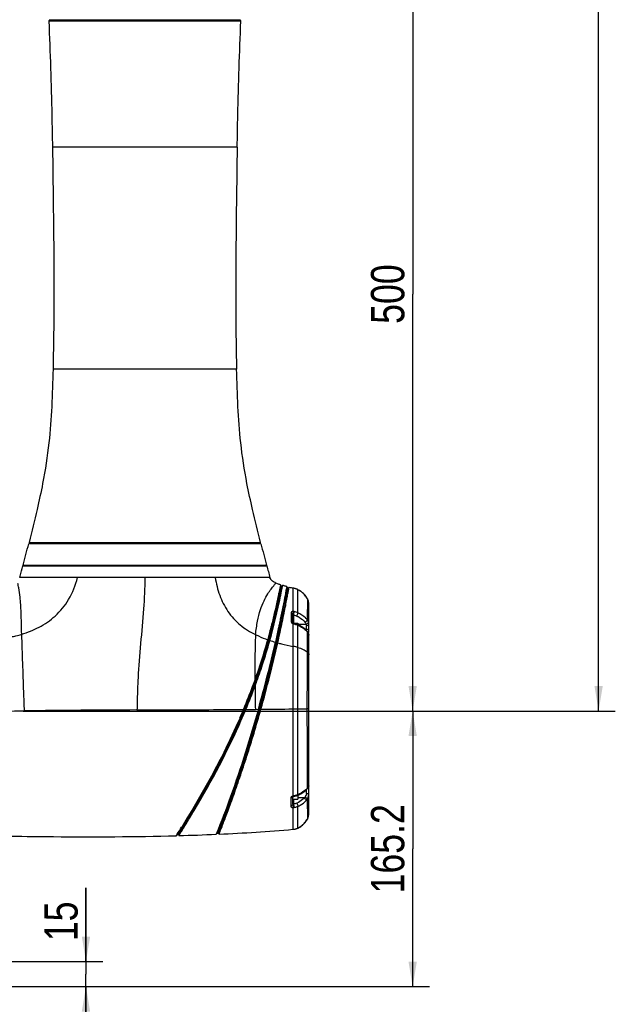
# Model space of a CAD drawing. Header units: millimetres. Extents: x 10 to 584, y 4 to 410.
# Tile 14 of 50: x 237 to 308, y 136 to 254. Entities that reach past the tile are written whole.
import ezdxf

# ---------------------------------------------------------------- set-up
doc = ezdxf.new("R2010")
doc.units = ezdxf.units.MM
doc.header["$LTSCALE"] = 32.67
doc.layers.get('0').update_dxf_attribs({"linetype": 'CONTINUOUS'})
doc.styles.get("Standard").update_dxf_attribs({"font": 'txt', "width": 0.8})
doc.dimstyles.new('DIMSTYLE_1', dxfattribs={"dimtxt": 4, "dimasz": 3, "dimexe": 2, "dimexo": 1.5, "dimgap": 1, "dimtad": 1, "dimdec": 0, "dimlfac": 5, "dimzin": 0, "dimdsep": 46, "dimtxsty": 'Standard', "dimblk": '_FILLED', "dimblk1": '_FILLED', "dimblk2": '_FILLED', "dimcen": 0.09, "dimadec": 0, "dimazin": 0, "dimtp": 0.01, "dimtm": 0.01, "dimtfac": 1, "dimtdec": 0, "dimtofl": 0, "dimtmove": 0, "dimatfit": 3, "dimldrblk": '_FILLED', "dimfxl": 1, "dimtolj": 1, "dimtzin": 0, "dimarcsym": 0})
doc.dimstyles.new('DIMSTYLE_2', dxfattribs={"dimtxt": 4, "dimasz": 3, "dimexe": 2, "dimexo": 1.5, "dimgap": 1, "dimtad": 1, "dimdec": 1, "dimlfac": 5, "dimzin": 0, "dimdsep": 46, "dimtxsty": 'Standard', "dimblk": '_FILLED', "dimblk1": '_FILLED', "dimblk2": '_FILLED', "dimcen": 0.09, "dimadec": 0, "dimazin": 0, "dimtp": 0.01, "dimtm": 0.01, "dimtfac": 1, "dimtdec": 1, "dimtofl": 0, "dimtmove": 0, "dimatfit": 3, "dimldrblk": '_FILLED', "dimfxl": 1, "dimtolj": 1, "dimtzin": 0, "dimarcsym": 0})

# ---------------------------------------------------------------- blocks, each defined once
blk = doc.blocks.new('_FILLED')
at = {"color": 0, "linetype": 'ByBlock'}
blk.add_solid([(0, 0), (-1, 0.167), (-1, -0.167)], dxfattribs=at)
blk = doc.blocks.new('*D2')
at = {"color": 2, "linetype": 'Continuous', "transparency": 16777216}
for p, q in [((272.21, 171.09), (285.91, 171.09)), ((283.91, 171.09), (283.91, 154.57)), ((283.91, 138.05), (283.91, 154.57)), ((231.52, 138.05), (285.91, 138.05))]:
    blk.add_line(p, q, dxfattribs=at)
at = {"color": 2, "linetype": 'Continuous', "transparency": 16777216, "xscale": 3, "yscale": 3, "zscale": 3}
for p, rotation in [((283.91, 171.09), 90), ((283.91, 138.05), 270)]:
    blk.add_blockref('_FILLED', p, dxfattribs=dict(at, rotation=rotation))
at = {"color": 2, "linetype": 'Continuous', "transparency": 16777216, "insert": (278.91, 154.57), "char_height": 4, "width": 16, "attachment_point": 2, "rotation": 90, "line_spacing_factor": 0.9}
blk.add_mtext('165.2', dxfattribs=at)
blk = doc.blocks.new('*D3')
at = {"color": 2, "linetype": 'Continuous', "transparency": 16777216}
for p, q in [((268.38, 271.09), (285.91, 271.09)), ((283.91, 271.09), (283.91, 221.09)), ((283.91, 171.09), (283.91, 221.09)), ((271.98, 171.09), (285.91, 171.09))]:
    blk.add_line(p, q, dxfattribs=at)
at = {"color": 2, "linetype": 'Continuous', "transparency": 16777216, "xscale": 3, "yscale": 3, "zscale": 3}
for p, rotation in [((283.91, 271.09), 90), ((283.91, 171.09), 270)]:
    blk.add_blockref('_FILLED', p, dxfattribs=dict(at, rotation=rotation))
at = {"color": 2, "linetype": 'Continuous', "transparency": 16777216, "insert": (278.91, 221.09), "char_height": 4, "width": 9.6, "attachment_point": 2, "rotation": 90, "line_spacing_factor": 0.9}
blk.add_mtext('500', dxfattribs=at)
blk = doc.blocks.new('*D8')
at = {"color": 2, "linetype": 'Continuous', "transparency": 16777216}
for p, q in [((271.19, 354.59), (308.2, 354.59)), ((306.2, 354.59), (306.2, 262.84)), ((306.2, 171.09), (306.2, 262.84)), ((237.22, 171.09), (308.2, 171.09))]:
    blk.add_line(p, q, dxfattribs=at)
at = {"color": 2, "linetype": 'Continuous', "transparency": 16777216, "xscale": 3, "yscale": 3, "zscale": 3}
for p, rotation in [((306.2, 354.59), 90), ((306.2, 171.09), 270)]:
    blk.add_blockref('_FILLED', p, dxfattribs=dict(at, rotation=rotation))
at = {"color": 2, "linetype": 'Continuous', "transparency": 16777216, "insert": (301.2, 262.84), "char_height": 4, "width": 16, "attachment_point": 2, "rotation": 90, "line_spacing_factor": 0.9}
blk.add_mtext('917.5', dxfattribs=at)
blk = doc.blocks.new('*D13')
at = {"color": 2, "linetype": 'Continuous', "transparency": 16777216}
for p, q in [((244.75, 141.05), (244.75, 149.89)), ((244.75, 149.89), (244.75, 139.55)), ((233.74, 141.05), (246.75, 141.05)), ((244.75, 132.05), (244.75, 139.55)), ((237.4, 138.05), (246.75, 138.05)), ((244.75, 138.05), (244.75, 132.05))]:
    blk.add_line(p, q, dxfattribs=at)
at = {"color": 2, "linetype": 'Continuous', "transparency": 16777216, "xscale": 3, "yscale": 3, "zscale": 3}
for p, rotation in [((244.75, 141.05), 270), ((244.75, 138.05), 90)]:
    blk.add_blockref('_FILLED', p, dxfattribs=dict(at, rotation=rotation))
at = {"color": 2, "linetype": 'Continuous', "transparency": 16777216, "insert": (239.75, 143.49), "char_height": 4, "width": 6.4, "attachment_point": 1, "rotation": 90, "line_spacing_factor": 0.9}
blk.add_mtext('15', dxfattribs=at)

msp = doc.modelspace()

# ---------------------------------------------------------------- linework, layer by layer
at = {"color": 7, "linetype": 'Continuous'}
for p, q in [((263.217, 253.9322), (240.3898, 253.9322)), ((263.3169, 253.8279), (240.2899, 253.8279)), ((262.8762, 238.6922), (240.7306, 238.6922)), ((262.8078, 212.0922), (240.799, 212.0922)), ((237.9231, 191.3171), (265.6837, 191.3171)), ((265.7235, 191.1322), (237.8833, 191.1322)), ((238.0199, 191.1922), (265.5869, 191.1922)), ((237.1883, 188.5181), (266.4185, 188.5181)), ((237.2163, 188.5922), (266.3905, 188.5922)), ((266.802, 187.0922), (236.8056, 187.0922)), ((268.0751, 186.2187), (267.8862, 185.2402)), ((268.0692, 185.6522), (268.0909, 185.765)), ((268.1291, 185.6522), (268.0692, 185.6522)), ((268.1486, 186.068), (268.0751, 186.2187)), ((268.0909, 185.765), (268.1001, 185.8125)), ((268.127, 185.641), (268.1135, 185.5714)), ((268.1542, 185.782), (268.127, 185.641)), ((268.1839, 185.9373), (268.1542, 185.782)), ((268.2023, 186.0346), (268.1839, 185.9373)), ((268.2086, 186.068), (268.2023, 186.0346)), ((268.3269, 186.1562), (268.2086, 186.068)), ((268.2261, 185.6268), (268.2313, 185.654)), ((268.2313, 185.654), (268.2347, 185.6715)), ((268.2347, 185.6715), (268.239, 185.6934)), ((268.239, 185.6934), (268.2609, 185.8077)), ((268.2609, 185.8077), (268.3018, 186.0228)), ((268.3018, 186.0228), (268.3269, 186.1562)), ((268.6971, 185.3969), (268.6803, 185.3073)), ((268.7235, 185.5391), (268.6971, 185.3969)), ((268.7459, 185.66), (268.7235, 185.5391)), ((268.8113, 186.0163), (268.7459, 185.66)), ((268.785, 185.3237), (268.8276, 185.5517)), ((268.8113, 186.0163), (268.8866, 185.8724)), ((268.8276, 185.5517), (268.8866, 185.8724)), ((268.9837, 185.8476), (269.1026, 185.9415)), ((269.5634, 185.8338), (269.5634, 183.0307)), ((270.0097, 185.7089), (269.8592, 185.7587)), ((270.0504, 185.6932), (270.0097, 185.7089)), ((270.0543, 185.6916), (270.0504, 185.6932)), ((270.1497, 185.6499), (270.1483, 185.6506)), ((270.1634, 185.6432), (270.1497, 185.6499)), ((270.5896, 185.3776), (270.1634, 185.6432)), ((270.1634, 182.8615), (270.1634, 185.6432)), ((270.5987, 185.3688), (270.5896, 185.3776)), ((271.0135, 184.9687), (270.5896, 185.3776)), ((267.9781, 185.1893), (267.9927, 185.2628)), ((267.9927, 185.2628), (267.9968, 185.2835)), ((268.0546, 185.2723), (268.0358, 185.1777)), ((268.0624, 185.3115), (268.0546, 185.2723)), ((268.1221, 185.1005), (268.1355, 185.167)), ((268.1355, 185.167), (268.1563, 185.2714)), ((271.2903, 184.5597), (271.0135, 184.9687)), ((271.2903, 184.5596), (271.2741, 182.0134)), ((271.3478, 184.4415), (271.2903, 184.5597)), ((271.4342, 184.1673), (271.3478, 184.4415)), ((271.4365, 184.1443), (271.4342, 184.1673)), ((271.4634, 183.8813), (271.4342, 184.1673)), ((271.4634, 180.817), (271.4634, 183.8813)), ((269.3326, 182.8686), (269.3291, 181.8465)), ((269.5634, 181.6699), (269.5634, 182.6377)), ((269.6218, 182.6116), (269.6218, 181.6422)), ((267.8883, 180.8706), (267.9419, 181.1195)), ((267.9598, 181.6832), (267.9083, 181.4372)), ((267.9419, 181.1195), (267.9939, 181.3624)), ((267.9673, 181.7191), (267.9598, 181.6832)), ((268.0402, 181.0995), (267.9866, 180.85)), ((267.9939, 181.3624), (268.005, 181.4146)), ((268.005, 181.4146), (268.0563, 181.6564)), ((268.0921, 181.3432), (268.0402, 181.0995)), ((268.0563, 181.6564), (268.0638, 181.6917)), ((268.1032, 181.3955), (268.0921, 181.3432)), ((269.5634, 181.5671), (269.5634, 178.8346)), ((269.6144, 181.6388), (269.5838, 181.6543)), ((269.6144, 181.6422), (270.1634, 181.6422)), ((269.8057, 181.5872), (269.679, 181.6185)), ((270.5641, 181.2398), (270.1297, 181.4693)), ((270.1634, 181.6422), (270.1634, 181.4515)), ((270.1634, 181.5031), (271.1328, 181.5176)), ((270.1634, 178.7193), (270.1634, 181.3746)), ((271.1712, 180.8962), (271.1712, 181.3429)), ((271.2379, 180.7036), (271.238, 180.7035)), ((266.6269, 179.5377), (266.548, 179.6265)), ((266.6269, 179.5377), (266.6313, 179.5531)), ((266.6313, 179.5531), (266.6449, 179.6015)), ((266.6869, 179.5377), (266.6824, 179.5217)), ((266.7005, 179.5862), (266.6869, 179.5377)), ((266.7969, 179.5595), (266.6869, 179.5377)), ((266.7788, 179.4949), (266.7832, 179.5107)), ((266.7832, 179.5107), (266.7969, 179.5596)), ((271.3843, 180.4848), (271.3844, 180.4847)), ((271.4106, 180.4246), (271.3844, 180.4848)), ((271.3844, 180.4847), (271.3976, 180.4232)), ((271.4504, 180.2941), (271.4106, 180.4246)), ((271.4211, 180.3903), (271.4327, 180.4801)), ((271.4634, 180.1729), (271.4499, 180.2954)), ((271.4634, 158.8212), (271.4634, 180.1728)), ((267.5333, 179.2647), (267.45, 179.3497)), ((267.6295, 179.2368), (267.7388, 179.2666)), ((269.5634, 178.8346), (269.5634, 171.3485)), ((270.1634, 178.7096), (270.1634, 178.7193)), ((270.1635, 171.3508), (270.1635, 178.7096)), ((264.7791, 174.1861), (264.7696, 174.1604)), ((264.8657, 174.1319), (264.7696, 174.1604)), ((264.8045, 174.2548), (264.7791, 174.1861)), ((264.8631, 174.125), (264.8657, 174.1319)), ((264.8657, 174.1319), (264.8729, 174.1514)), ((264.8729, 174.1514), (264.9003, 174.2256)), ((264.8823, 174.4665), (264.8743, 174.4444)), ((264.9692, 174.4128), (264.8743, 174.4444)), ((264.9087, 174.5386), (264.8823, 174.4665)), ((264.9003, 174.2256), (264.9348, 174.3192)), ((264.9183, 174.1121), (264.9158, 174.1052)), ((264.9257, 174.1319), (264.9183, 174.1121)), ((264.9257, 174.1319), (264.9425, 174.1773)), ((265.0362, 174.1425), (264.9257, 174.1319)), ((264.9348, 174.3192), (264.9692, 174.4128)), ((264.9425, 174.1773), (264.9603, 174.2256)), ((264.9603, 174.2256), (264.9948, 174.3192)), ((264.9692, 174.4128), (264.9763, 174.4322)), ((264.9763, 174.4322), (265.0031, 174.5057)), ((265.0705, 174.6913), (264.9769, 174.7264)), ((264.9948, 174.3192), (265.0221, 174.3934)), ((265.0031, 174.5057), (265.0369, 174.5985)), ((265.012, 174.077), (265.0193, 174.0968)), ((265.0193, 174.0968), (265.0362, 174.1425)), ((265.0221, 174.3934), (265.0292, 174.4128)), ((265.0455, 174.4575), (265.0292, 174.4128)), ((265.1395, 174.4235), (265.0292, 174.4128)), ((265.0369, 174.5985), (265.0705, 174.6913)), ((265.1051, 174.3295), (265.1231, 174.3785)), ((265.1231, 174.3785), (265.1395, 174.4234)), ((263.65, 171.3207), (263.6335, 171.2814)), ((263.7424, 171.2827), (263.6337, 171.2817)), ((263.6587, 171.3417), (263.65, 171.3207)), ((263.7253, 171.2417), (263.7424, 171.2827)), ((263.7424, 171.2827), (263.7512, 171.3037)), ((263.7512, 171.3037), (263.7674, 171.3425)), ((263.7935, 171.2612), (263.7768, 171.2213)), ((263.8024, 171.2827), (263.7935, 171.2612)), ((263.8186, 171.3215), (263.8024, 171.2827)), ((263.9112, 171.2836), (263.8024, 171.2827)), ((263.885, 171.221), (263.8942, 171.243)), ((263.8942, 171.243), (263.9111, 171.2835)), ((265.0526, 171.2938), (265.4105, 171.2972)), ((265.5146, 171.2982), (265.4105, 171.2972)), ((265.6188, 171.2993), (265.5147, 171.2982)), ((265.6188, 171.2994), (265.7229, 171.3003)), ((269.5641, 171.3471), (269.5631, 160.9081)), ((270.1635, 161.0642), (270.1635, 171.3508)), ((271.4634, 171.3509), (271.2426, 171.3507)), ((263.1946, 170.2527), (263.178, 170.2147)), ((263.2011, 170.2676), (263.1946, 170.2527)), ((263.2704, 170.1763), (263.2869, 170.2142)), ((263.2869, 170.2142), (263.2934, 170.2291)), ((263.3374, 170.1923), (263.3209, 170.1544)), ((263.3412, 170.2011), (263.3374, 170.1923)), ((263.5, 170.5684), (263.3439, 170.2072)), ((263.4117, 170.113), (263.4283, 170.151)), ((263.4283, 170.151), (263.4348, 170.1659)), ((271.243, 161.7348), (271.3124, 161.8099)), ((269.2879, 160.6484), (269.2879, 159.7133)), ((269.5634, 159.9538), (269.5634, 160.8169)), ((269.5922, 160.8285), (269.6048, 160.8318)), ((269.6048, 160.8315), (269.6534, 160.8403)), ((269.6534, 160.8403), (269.7891, 160.8632)), ((270.1296, 160.9743), (270.1296, 160.9743)), ((270.1634, 160.9914), (270.1634, 160.5422)), ((270.908, 160.6702), (270.1634, 160.6814)), ((271.1099, 161.6073), (271.2221, 161.7147)), ((271.1712, 161.1826), (271.1712, 161.6659)), ((271.2224, 161.7146), (271.243, 161.7348)), ((269.5634, 160.5422), (270.1634, 160.5422)), ((269.5638, 159.5235), (269.5638, 157.4826)), ((269.6218, 160.5422), (269.6218, 159.9419)), ((270.1634, 157.0593), (270.1634, 159.6626)), ((271.2747, 160.5223), (271.2898, 158.1425)), ((271.2901, 158.1425), (271.349, 158.2638)), ((271.349, 158.2638), (271.4345, 158.5367)), ((271.4345, 158.5367), (271.4634, 158.8212)), ((256.222, 157.185), (256.203, 157.1544)), ((256.3327, 157.0772), (256.2861, 157.0022)), ((256.2894, 157.1041), (256.3111, 157.1391)), ((256.3544, 157.1121), (256.3327, 157.0772)), ((256.4061, 157.0054), (256.4301, 157.0441)), ((269.5638, 157.4826), (269.5638, 157.0153)), ((270.1634, 157.0593), (270.5886, 157.3242)), ((255.6729, 156.3065), (255.5714, 156.1454)), ((255.7688, 156.2709), (255.5714, 156.1454)), ((255.6872, 156.3291), (255.6729, 156.3065)), ((255.7688, 156.2709), (255.7858, 156.2979)), ((255.7858, 156.2979), (255.8374, 156.38)), ((255.9354, 156.4405), (255.8288, 156.2709)), ((255.8721, 156.1521), (255.8288, 156.2709)), ((255.8374, 156.38), (255.8923, 156.4675)), ((255.8721, 156.1521), (255.9433, 156.2652)), ((255.8923, 156.4675), (255.9329, 156.5322)), ((255.9329, 156.5322), (255.9352, 156.5359)), ((255.9927, 156.5322), (255.9329, 156.5322)), ((255.976, 156.5052), (255.9354, 156.4405)), ((255.9433, 156.2652), (256.0043, 156.3623)), ((255.9783, 156.5089), (255.976, 156.5052)), ((256.0043, 156.3623), (256.044, 156.4255)), ((256.044, 156.4255), (256.0464, 156.4293)), ((256.2861, 157.0022), (256.2692, 156.975)), ((256.3386, 156.8968), (256.3561, 156.925)), ((256.3561, 156.925), (256.4061, 157.0054)), ((260.5289, 156.4419), (260.371, 156.3147)), ((260.5289, 156.4419), (260.6384, 156.4468)), ((260.6384, 156.4468), (260.6996, 156.3295)), ((269.5634, 156.9073), (269.5761, 156.9084)), ((269.5638, 157.0153), (269.5638, 156.9073))]:
    msp.add_line(p, q, dxfattribs=at)
for points in [[(269.8592, 185.7587), (269.6657, 185.8101), (269.5634, 185.8338)], [(270.1497, 185.6499), (270.0691, 185.6856), (270.0525, 185.6924)], [(269.5838, 181.6543), (269.5607, 181.672), (269.5551, 181.6781)], [(269.679, 181.6185), (269.6343, 181.6312), (269.6144, 181.6388)], [(270.1297, 181.4693), (270.1236, 181.4721), (270.0727, 181.4948), (270.0093, 181.5206), (269.9259, 181.5508), (269.8057, 181.5872)], [(271.238, 180.7035), (270.9794, 180.9501), (270.5641, 181.2398)], [(271.422, 180.3991), (271.4484, 180.5973), (271.4598, 180.7147)], [(271.447, 180.5854), (271.4589, 180.702), (271.4634, 180.8167)], [(271.3124, 161.8099), (271.3656, 161.8778), (271.4047, 161.9379)], [(271.4047, 161.9379), (271.4328, 161.9929), (271.4535, 162.053), (271.4634, 162.1307)], [(269.5447, 160.8056), (269.5447, 160.8056), (269.5593, 160.8153), (269.5922, 160.8285)], [(269.7891, 160.8632), (270.0005, 160.9217), (270.1296, 160.9743)], [(270.1297, 160.9741), (270.4968, 161.1624), (270.8705, 161.4058), (271.1099, 161.6073)], [(269.6092, 159.9356), (269.6134, 159.9371), (269.6176, 159.9393), (269.6218, 159.9419)], [(269.9354, 156.9722), (269.9993, 156.992), (270.021, 156.9995), (270.0266, 157.0015), (270.0706, 157.0182), (270.164, 157.0596)], [(270.5886, 157.3242), (271.0127, 157.733), (271.2898, 158.1425)], [(269.5696, 156.9078), (269.6698, 156.919), (269.765, 156.9338)], [(269.765, 156.9338), (269.8539, 156.9516), (269.9354, 156.9722)]]:
    msp.add_lwpolyline(points, dxfattribs=at)
for centre, radius, start, end in [((240.3898, 253.8322), 0.1, 90, 182.499637), ((242.2234, 254.8322), 0.9, 270, 291.03947), ((261.3834, 254.8322), 0.9, 248.96053, 270), ((263.217, 253.8322), 0.1, 357.500363, 90), ((238.0199, 191.2922), 0.1, 165.593813, 270), ((265.5869, 191.2922), 0.1, 270, 14.406187), ((-49.5371, 265.2555), 296.8244, 345.03208, 345.539001), ((240.0034, 190.2922), 0.9, 68.96053, 90), ((263.6034, 190.2922), 0.9, 90, 111.03947), ((553.1439, 265.2555), 296.8244, 194.460999, 194.96792), ((-165.0837, 296.0707), 416.4017, 344.850974, 345.031343), ((237.2849, 188.4922), 0.1, 90, 165.031343), ((266.3219, 188.4922), 0.1, 14.968657, 90), ((668.6905, 296.0707), 416.4017, 194.968657, 195.171835), ((221.5795, 191.1811), 15.7656, 344.968245, 345.569488), ((267.2642, 187.1663), 0.4714, 204.689165, 210.164715), ((267.3066, 187.1905), 0.5202, 210.099902, 212.596605), ((267.3489, 187.2175), 0.5703, 212.596945, 213.612451), ((187.6391, 201.2348), 81.9256, 348.772539, 349.035342), ((187.7541, 201.2239), 81.8696, 348.792532, 348.977885), ((186.6443, 201.4268), 82.9388, 349.148588, 349.328249), ((188.1263, 201.173), 81.5945, 348.761964, 349.016275), ((272.9146, 201.3996), 16.0412, 255.45706, 255.815103), ((273.9648, 205.6938), 20.3419, 256.170989, 257.503978), ((268.4271, 180.689), 5.2688, 75.722599, 77.545104), ((268.7266, 181.8752), 4.0454, 74.41839, 75.690242), ((269.2559, 183.6671), 2.1766, 70.509969, 71.624404), ((269.3017, 183.7973), 2.0386, 70.147778, 70.501388), ((269.363, 183.9649), 1.8602, 68.241314, 70.170605), ((269.4828, 184.2615), 1.5403, 64.401482, 68.28964), ((269.0051, 183.31), 2.6049, 52.259256, 63.59733), ((269.0036, 183.3093), 2.6063, 39.896936, 52.243613), ((194.0484, 199.872), 75.3734, 344.399155, 348.52821), ((194.1337, 199.8659), 75.3473, 344.386249, 348.519704), ((195.0877, 199.6346), 74.4663, 344.360371, 348.562905), ((191.5021, 200.4371), 77.8811, 346.179825, 348.49482), ((186.7566, 201.4169), 82.7267, 348.485422, 348.723528), ((188.5357, 201.0564), 81.0115, 348.482722, 348.70489), ((188.6198, 201.0515), 80.9869, 348.474142, 348.696563), ((108.3578, 215.295), 163.2028, 348.117869, 349.417875), ((183.0889, 202.1608), 86.7278, 348.499029, 348.655342), ((269.0009, 183.3086), 2.6089, 28.656609, 39.871193), ((270.0458, 183.8804), 1.4178, 21.573684, 28.626333), ((270.0483, 183.8814), 1.4151, 10.722756, 21.570714), ((270.0444, 183.881), 1.4189, 0.012969, 10.710974), ((196.6315, 199.2105), 72.6072, 345.79897, 346.152849), ((268.6909, 182.9396), 0.987, 340.587304, 340.992307), ((195.4451, 199.514), 73.8318, 344.373633, 345.796446), ((103.3603, 216.4007), 168.3207, 347.254138, 347.814), ((120.7319, 212.6196), 150.6428, 347.695884, 347.825277), ((269.909, 182.4976), 0.9926, 249.62889, 257.666934), ((269.6718, 179.1699), 2.1533, 42.213213, 44.291989), ((270.5049, 180.0495), 0.9824, 36.458417, 41.741683), ((199.7104, 198.3563), 69.4124, 341.860901, 344.345579), ((200.5365, 198.1051), 68.6491, 341.842489, 344.30783), ((200.5988, 198.1043), 68.6466, 341.827251, 344.294067), ((198.947, 198.6037), 70.472, 341.861998, 344.266966), ((271.7832, 193.9592), 15.2385, 250.900338, 253.479641), ((112.9605, 214.3185), 158.5977, 347.220535, 347.694534), ((90.262, 219.4925), 181.9784, 347.229426, 347.626641), ((270.5495, 180.0825), 0.9269, 31.012525, 36.453707), ((270.5896, 180.1067), 0.8801, 25.43049, 31.00659), ((270.7216, 180.0998), 0.7493, 25.561536, 30.165589), ((110.0575, 214.9287), 161.3637, 344.3124, 347.262237), ((110.045, 214.9318), 161.4766, 344.322867, 347.239193), ((109.7786, 214.9993), 161.8514, 344.335663, 347.234634), ((110.745, 214.7549), 160.9549, 344.337058, 347.262419), ((272.5605, 196.4623), 17.9174, 253.705387, 254.025725), ((1977.3504, 171.4906), 1706.1078, 179.7752472, 180.0047005), ((198.7354, 198.6881), 70.4421, 340.112446, 341.851351), ((198.1954, 198.8755), 71.1137, 340.118399, 341.840551), ((198.4977, 198.7924), 70.8575, 340.099199, 341.828421), ((197.2153, 199.2412), 72.3161, 339.929006, 341.809175), ((194.3766, 200.2749), 75.0809, 337.333934, 339.646077), ((194.0334, 200.4104), 75.5498, 337.371688, 339.639745), ((194.4258, 200.2794), 75.1926, 337.349049, 339.629182), ((193.7909, 200.5298), 75.975, 337.359637, 339.624111), ((201.2293, 197.7417), 67.7749, 339.72399, 339.894819), ((201.727, 197.5816), 67.2525, 339.962543, 340.133121), ((197.6559, 199.0719), 71.8442, 339.69679, 339.855441), ((549.3931, 174.348), 284.3568, 180.041397, 180.615414), ((197.0204, 199.3147), 72.4245, 339.927086, 340.108524), ((256.4625, -1423.9214), 1595.1488, 90.2011162, 90.6854937), ((191.867, 201.2983), 77.791, 336.781177, 337.302574), ((191.3201, 201.5271), 78.4839, 336.785202, 337.301564), ((191.4049, 201.5165), 78.4569, 336.767657, 337.285543), ((192.6196, 201.0125), 77.2418, 336.754875, 337.313302), ((256.1571, 1119.6284), 948.3761, 270.5779343, 270.8100067), ((270.7317, 499.4996), 328.1493, 269.900792, 270.08921), ((1978.777, 171.1289), 1707.5349, 179.9925586, 180.3125017), ((188.4195, 202.8233), 81.7158, 335.064546, 336.435133), ((190.5197, 201.875), 79.2566, 336.496939, 336.782045), ((190.5403, 201.8609), 79.3321, 336.501428, 336.785612), ((190.5778, 201.8874), 79.4632, 336.471978, 336.75629), ((261.9359, 171.3917), 13.3708, 313.778867, 314.25956), ((269.6859, 160.3877), 0.5347, 103.274047, 108.938785), ((269.3817, 160.8744), 0.1824, 332.026632, 338.206032), ((269.3984, 160.8697), 0.165, 350.876935, 359.956004), ((269.3206, 163.635), 2.6609, 311.493982, 313.201556), ((262.8066, 170.4848), 12.1136, 313.481758, 313.77318), ((269.5903, 160.1393), 0.6163, 267.529122, 276.282175), ((270.0527, 161.3461), 1.4737, 317.636848, 326.015395), ((270.0457, 158.8221), 1.4178, 331.354684, 338.504488), ((270.0483, 158.8211), 1.4151, 338.507651, 349.311958), ((270.0445, 158.8215), 1.4189, 349.3236, 359.987357), ((136.8642, 231.1708), 140.4286, 327.794895, 328.19197), ((130.9186, 234.8638), 147.5276, 327.931205, 328.19126), ((269.0051, 159.3922), 2.6047, 296.40502, 307.728009), ((269.0069, 159.3897), 2.6016, 307.732005, 320.091319), ((268.9929, 159.3983), 2.6179, 320.142444, 331.333252), ((247.9978, 436.3761), 280.3346, 271.609599, 272.5297), ((130.547, 235.1333), 148.0365, 327.919173, 328.131855), ((123.9777, 239.292), 155.9114, 327.895007, 328.097585), ((250.3859, 382.8317), 226.7369, 272.607145, 274.852248), ((269.3722, 159.1459), 2.2467, 275.206611, 280.44128), ((269.4044, 158.9653), 2.0633, 280.471992, 280.85237), ((269.555, 158.3131), 1.3938, 287.726509, 288.079134)]:
    msp.add_arc(centre, radius, start, end, dxfattribs=at)
for points, knots in [([(240.2899, 253.8279), (240.4541, 250.0645), (240.609, 245.019), (240.7082, 239.9726), (240.7306, 238.6922)], [0, 0, 0, 0, 0.74630272, 1, 1, 1, 1]), ([(262.8762, 238.6922), (262.8985, 239.9726), (262.9977, 245.019), (263.1526, 250.0645), (263.3169, 253.8279)], [0, 0, 0, 0, 0.25369727, 1, 1, 1, 1]), ([(240.7306, 238.6922), (240.7693, 236.4757), (240.8285, 232.0422), (240.9007, 225.3919), (240.9177, 218.7414), (240.8534, 214.3082), (240.799, 212.0922)], [0, 0, 0, 0, 0.25000926, 0.50002966, 0.75002317, 1, 1, 1, 1]), ([(262.8762, 238.6922), (262.8374, 236.4757), (262.7783, 232.0422), (262.7061, 225.3919), (262.689, 218.7414), (262.7534, 214.3082), (262.8078, 212.0922)], [0, 0, 0, 0, 0.25000926, 0.50002966, 0.75002317, 1, 1, 1, 1]), ([(240.799, 212.0922), (240.7622, 210.5943), (240.6699, 207.6498), (240.3496, 203.0627), (239.7055, 198.9482), (238.8418, 194.9747), (238.26, 192.629), (237.9231, 191.3171)], [0, 0, 0, 0, 0.21369265, 0.42014431, 0.65536932, 0.80682295, 1, 1, 1, 1]), ([(265.6837, 191.3171), (265.3467, 192.629), (264.7649, 194.9747), (263.9012, 198.9482), (263.2572, 203.0627), (262.9368, 207.6498), (262.8446, 210.5943), (262.8078, 212.0922)], [0, 0, 0, 0, 0.19317705, 0.34463068, 0.57985569, 0.78630735, 1, 1, 1, 1]), ([(237.0508, 180.2956), (237.764, 180.5145), (239.191, 181.0888), (241.1774, 182.4429), (242.8364, 184.4704), (243.5025, 186.1739), (243.7311, 187.0922)], [0, 0, 0, 0, 0.22432778, 0.4595101, 0.71542611, 1, 1, 1, 1]), ([(251.8034, 187.0922), (251.8034, 185.8364), (251.6669, 183.198), (251.2834, 179.1952), (251.0094, 175.7833), (250.8996, 173.1221), (250.8749, 171.842), (250.8633, 171.2176)], [0, 0, 0, 0, 0.2368554, 0.49772071, 0.75852158, 0.88222113, 1, 1, 1, 1]), ([(260.2373, 187.0922), (260.3543, 186.375), (260.7041, 184.9544), (261.6796, 182.9788), (263.1654, 181.3427), (264.4149, 180.5657), (265.0713, 180.2538)], [0, 0, 0, 0, 0.24996896, 0.50009407, 0.74998965, 1, 1, 1, 1]), ([(266.8566, 186.9296), (266.8507, 186.9398), (266.8236, 186.9904), (266.8064, 187.0469), (266.802, 187.0922)], [0, 0, 0, 0, 0.20586208, 1, 1, 1, 1]), ([(266.8804, 186.8922), (266.8814, 186.8922), (266.8754, 186.8974), (266.8755, 186.8994), (266.8739, 186.9017)], [0, 0, 0, 0, 0.25765182, 1, 1, 1, 1]), ([(267.5106, 186.4407), (267.3738, 186.5044), (267.1435, 186.6266), (266.942, 186.8017), (266.8804, 186.8922)], [0, 0, 0, 0, 0.57931623, 1, 1, 1, 1]), ([(237.0507, 180.2956), (237.0192, 181.1763), (236.9949, 182.6642), (236.8953, 184.5244), (236.7413, 185.6762), (236.6221, 186.2167), (236.5776, 186.3907)], [0, 0, 0, 0, 0.43168115, 0.72894884, 0.91207298, 1, 1, 1, 1]), ([(265.0713, 180.2538), (265.1414, 180.7956), (265.2722, 181.8071), (265.6155, 183.1733), (266.0514, 184.2563), (266.4444, 184.9756), (266.7392, 185.4313), (266.928, 185.7016), (267.0954, 185.9263), (267.2378, 186.1076), (267.3394, 186.2323), (267.4048, 186.3124), (267.4423, 186.3573), (267.4701, 186.3926), (267.493, 186.417), (267.5013, 186.4331), (267.5109, 186.4386), (267.5106, 186.4407)], [0, 0, 0, 0, 0.24225895, 0.45185186, 0.62268916, 0.7585194, 0.81459827, 0.86330631, 0.90473047, 0.93882838, 0.96552393, 0.97605932, 0.98469303, 0.99140465, 0.99618671, 0.99904839, 1, 1, 1, 1]), ([(268.0751, 186.2187), (268.0228, 186.2365), (267.8319, 186.3034), (267.6438, 186.3786), (267.5106, 186.4407)], [0, 0, 0, 0, 0.27339121, 1, 1, 1, 1]), ([(268.0134, 180.4979), (268.1036, 180.9106), (268.2669, 181.6844), (268.4914, 182.7674), (268.677, 183.6942), (268.8074, 184.3689), (268.8954, 184.8295), (268.9494, 185.1145), (268.9951, 185.3582), (269.0328, 185.5603), (269.0615, 185.7181), (269.0818, 185.8249), (269.0916, 185.8839), (269.0994, 185.9172), (269.0981, 185.9272), (269.1041, 185.9428), (269.1026, 185.9415)], [0, 0, 0, 0, 0.22824863, 0.42737315, 0.59764029, 0.73901204, 0.79871895, 0.85100632, 0.89573912, 0.93276685, 0.96190481, 0.98295245, 0.99038088, 0.99571405, 0.99892831, 1, 1, 1, 1]), ([(268.9837, 185.8476), (268.985, 185.8486), (268.9801, 185.8358), (268.9811, 185.8276), (268.9747, 185.8003), (268.9667, 185.752), (268.9499, 185.6647), (268.9263, 185.5355), (268.8954, 185.3702), (268.8581, 185.171), (268.814, 184.9379), (268.7425, 184.5614), (268.6364, 184.0096), (268.4868, 183.2516), (268.3069, 182.3658), (268.1748, 181.7331), (268.1032, 181.3955)], [0, 0, 0, 0, 0.00107343, 0.00429455, 0.00963852, 0.01708049, 0.03815879, 0.06732676, 0.10437831, 0.14912032, 0.20141077, 0.26112153, 0.40248147, 0.57278995, 0.77185173, 1, 1, 1, 1]), ([(268.8113, 186.0163), (268.7687, 186.0277), (268.6065, 186.0719), (268.4452, 186.1191), (268.3269, 186.1562)], [0, 0, 0, 0, 0.2622217, 1, 1, 1, 1]), ([(268.6803, 185.3073), (268.6415, 185.0997), (268.4145, 183.9015), (268.173, 182.7061), (267.9673, 181.7191)], [0, 0, 0, 0, 0.17325095, 1, 1, 1, 1]), ([(269.5633, 183.0309), (269.5053, 183.0282), (269.4194, 183.0118), (269.3441, 182.9363), (269.3327, 182.8904), (269.3326, 182.8686)], [0, 0, 0, 0, 0.56391343, 0.78835458, 1, 1, 1, 1]), ([(269.5632, 183.0307), (269.5939, 182.9741), (269.6217, 182.8386), (269.6175, 182.7028), (269.6019, 182.6347)], [0, 0, 0, 0, 0.47974885, 1, 1, 1, 1]), ([(269.6241, 182.6181), (269.6479, 182.6872), (269.6796, 182.8188), (269.6997, 182.9539), (269.6977, 183.0161)], [0, 0, 0, 0, 0.53989646, 1, 1, 1, 1]), ([(270.1634, 182.8613), (270.0894, 182.8949), (269.9374, 182.9572), (269.7782, 182.9974), (269.6977, 183.0161)], [0, 0, 0, 0, 0.49581054, 1, 1, 1, 1]), ([(269.3291, 181.8465), (269.3303, 181.7983), (269.371, 181.6921), (269.4573, 181.6231), (269.5081, 181.5943)], [0, 0, 0, 0, 0.45235267, 1, 1, 1, 1]), ([(269.5468, 181.7072), (269.5381, 181.7251), (269.4863, 181.7979), (269.3965, 181.8356), (269.3291, 181.8464)], [0, 0, 0, 0, 0.22486773, 1, 1, 1, 1]), ([(269.5634, 182.6377), (269.5634, 182.6907), (269.5075, 182.8072), (269.3942, 182.857), (269.3326, 182.8686)], [0, 0, 0, 0, 0.45791843, 1, 1, 1, 1]), ([(269.6019, 182.6347), (269.5948, 182.6414), (269.5854, 182.6512), (269.5648, 182.652), (269.5634, 182.642), (269.5634, 182.6377)], [0, 0, 0, 0, 0.56349405, 0.75338658, 1, 1, 1, 1]), ([(269.6218, 182.6116), (269.6567, 182.6038), (269.792, 182.5713), (269.9246, 182.5258), (270.0182, 182.4818)], [0, 0, 0, 0, 0.25694901, 1, 1, 1, 1]), ([(270.0183, 182.4819), (270.0614, 182.5422), (270.1229, 182.6646), (270.1644, 182.7989), (270.1635, 182.8614)], [0, 0, 0, 0, 0.54254697, 1, 1, 1, 1]), ([(270.0183, 182.482), (270.1184, 182.4349), (270.4932, 182.2385), (270.8373, 181.966), (271.0258, 181.7157)], [0, 0, 0, 0, 0.26104261, 1, 1, 1, 1]), ([(271.2741, 182.0134), (271.2058, 182.1033), (270.8916, 182.4532), (270.4853, 182.7103), (270.1634, 182.8615)], [0, 0, 0, 0, 0.24109717, 1, 1, 1, 1]), ([(271.0258, 181.7157), (271.0923, 181.75), (271.1969, 181.8318), (271.2736, 181.9554), (271.2741, 182.0133)], [0, 0, 0, 0, 0.56340013, 1, 1, 1, 1]), ([(267.9083, 181.4372), (267.874, 181.2741), (267.726, 180.5772), (267.5702, 179.882), (267.45, 179.3498)], [0, 0, 0, 0, 0.23402585, 1, 1, 1, 1]), ([(269.6144, 181.6388), (269.611, 181.6402), (269.6, 181.6284), (269.5943, 181.6202), (269.5898, 181.6132)], [0, 0, 0, 0, 0.30416636, 1, 1, 1, 1]), ([(269.679, 181.6185), (269.6892, 181.6162), (269.6982, 181.5761), (269.6977, 181.5489), (269.6969, 181.5279)], [0, 0, 0, 0, 0.33363897, 1, 1, 1, 1]), ([(270.1635, 181.3745), (270.1639, 181.3853), (270.1636, 181.4183), (270.151, 181.4592), (270.1297, 181.4693)], [0, 0, 0, 0, 0.31421365, 1, 1, 1, 1]), ([(270.1634, 181.3746), (270.3611, 181.2828), (270.7332, 181.0808), (271.0704, 180.8199), (271.2131, 180.6736)], [0, 0, 0, 0, 0.51602261, 1, 1, 1, 1]), ([(271.1328, 181.5176), (271.2044, 181.5355), (271.3218, 181.5872), (271.4129, 181.7021), (271.4133, 181.7563)], [0, 0, 0, 0, 0.57676459, 1, 1, 1, 1]), ([(271.1328, 181.5176), (271.1525, 181.4779), (271.1683, 181.4184), (271.1712, 181.3585), (271.1712, 181.3429)], [0, 0, 0, 0, 0.73966871, 1, 1, 1, 1]), ([(271.1712, 181.3429), (271.241, 181.3436), (271.3341, 181.3495), (271.4634, 181.4074), (271.4634, 181.4443)], [0, 0, 0, 0, 0.65413935, 1, 1, 1, 1]), ([(271.1712, 180.8962), (271.2377, 180.8958), (271.3316, 180.8861), (271.4287, 180.8596), (271.4634, 180.8301), (271.4634, 180.817)], [0, 0, 0, 0, 0.63627317, 0.87522197, 1, 1, 1, 1]), ([(271.4634, 181.4443), (271.4634, 181.4718), (271.4596, 181.5773), (271.4394, 181.6826), (271.4133, 181.7563)], [0, 0, 0, 0, 0.2603229, 1, 1, 1, 1]), ([(235.8034, 179.9844), (235.9872, 180.0258), (236.4079, 180.1089), (236.821, 180.2251), (237.0507, 180.2956)], [0, 0, 0, 0, 0.43944772, 1, 1, 1, 1]), ([(237.3784, 171.1133), (237.3497, 171.8706), (237.2386, 174.9313), (237.1332, 177.9923), (237.0507, 180.2957)], [0, 0, 0, 0, 0.24743362, 1, 1, 1, 1]), ([(265.0712, 180.2538), (265.0555, 179.8057), (265.0002, 177.9638), (264.9793, 176.121), (264.9765, 174.7267)], [0, 0, 0, 0, 0.24337244, 1, 1, 1, 1]), ([(265.0712, 180.2539), (265.1887, 180.1981), (265.6731, 179.9711), (266.1674, 179.7644), (266.548, 179.6265)], [0, 0, 0, 0, 0.24325966, 1, 1, 1, 1]), ([(271.2666, 180.6167), (271.2656, 180.428), (271.2617, 179.6168), (271.2582, 178.8056), (271.2558, 178.1831)], [0, 0, 0, 0, 0.23255299, 1, 1, 1, 1]), ([(271.3976, 180.4232), (271.4044, 180.4088), (271.4285, 180.3548), (271.4468, 180.2981), (271.455, 180.2557)], [0, 0, 0, 0, 0.26949144, 1, 1, 1, 1]), ([(267.7388, 179.2666), (267.8849, 179.2258), (268.489, 179.0652), (269.0994, 178.9287), (269.5634, 178.8346)], [0, 0, 0, 0, 0.24264067, 1, 1, 1, 1]), ([(270.1634, 178.7193), (270.0856, 178.7543), (269.8885, 178.8176), (269.6827, 178.8286), (269.5634, 178.8346)], [0, 0, 0, 0, 0.41687187, 1, 1, 1, 1]), ([(270.1635, 178.7096), (270.3763, 178.6548), (270.7632, 178.522), (271.1155, 178.3069), (271.2557, 178.1831)], [0, 0, 0, 0, 0.5402854, 1, 1, 1, 1]), ([(271.2557, 178.1831), (271.3159, 178.1389), (271.4182, 178.0417), (271.4634, 177.9036), (271.4634, 177.8411)], [0, 0, 0, 0, 0.54474588, 1, 1, 1, 1]), ([(250.8634, 171.2176), (251.9388, 171.2221), (256.1956, 171.2384), (260.4524, 171.2552), (263.6336, 171.2815)], [0, 0, 0, 0, 0.25265371, 1, 1, 1, 1]), ([(265.4105, 171.2972), (264.4212, 167.7749), (262.8258, 162.7455), (260.9655, 157.8129), (260.371, 156.3147)], [0, 0, 0, 0, 0.6941505, 1, 1, 1, 1]), ([(260.5289, 156.4419), (261.1163, 157.9276), (262.9552, 162.8194), (264.5345, 167.8059), (265.5147, 171.2982)], [0, 0, 0, 0, 0.30578683, 1, 1, 1, 1]), ([(265.6188, 171.2993), (264.6396, 167.808), (263.0622, 162.8228), (261.2252, 157.9322), (260.6384, 156.4468)], [0, 0, 0, 0, 0.69421338, 1, 1, 1, 1]), ([(260.6996, 156.3295), (260.7004, 156.3279), (260.7025, 156.3424), (260.7086, 156.3496), (260.7179, 156.3783), (260.7383, 156.4273), (260.773, 156.517), (260.8258, 156.649), (260.8926, 156.8189), (260.973, 157.0245), (261.0666, 157.2657), (261.2171, 157.6554), (261.4344, 158.2235), (261.7257, 158.9974), (262.0542, 159.8865), (262.4136, 160.8806), (262.7979, 161.969), (263.3507, 163.5751), (264.0632, 165.7361), (264.9088, 168.4633), (265.4547, 170.343), (265.723, 171.3006)], [0, 0, 0, 0, 0.00033677, 0.00134133, 0.00300504, 0.00531928, 0.0118658, 0.02093077, 0.03248066, 0.04647889, 0.0628732, 0.08160687, 0.12579947, 0.17838086, 0.23862459, 0.30578653, 0.37910817, 0.45781678, 0.62833331, 0.81116487, 1, 1, 1, 1]), ([(269.5632, 171.3486), (269.6692, 171.3491), (269.8688, 171.3672), (270.0699, 171.3622), (270.1635, 171.3507)], [0, 0, 0, 0, 0.52941292, 1, 1, 1, 1]), ([(263.178, 170.2147), (262.578, 168.8376), (260.4811, 164.3771), (258.0259, 160.0955), (256.222, 157.185)], [0, 0, 0, 0, 0.30492455, 1, 1, 1, 1]), ([(256.3111, 157.1391), (256.5483, 157.5218), (258.8195, 161.2242), (261.2011, 165.5501), (263.0361, 169.6385), (263.2704, 170.1763)], [0, 0, 0, 0, 0.09133826, 0.88104249, 1, 1, 1, 1]), ([(256.4301, 157.0441), (256.8691, 157.7517), (259.4368, 161.9715), (261.7692, 166.3479), (263.4117, 170.113)], [0, 0, 0, 0, 0.1685456, 1, 1, 1, 1]), ([(262.518, 168.3722), (260.9073, 164.9076), (258.8362, 161.1528), (256.5972, 157.5038), (256.3544, 157.1121)], [0, 0, 0, 0, 0.89235287, 1, 1, 1, 1]), ([(271.4634, 162.1314), (271.4634, 162.0867), (271.4031, 161.9683), (271.3246, 161.8728), (271.2678, 161.8156)], [0, 0, 0, 0, 0.35667474, 1, 1, 1, 1]), ([(269.5124, 160.8935), (269.4513, 160.8725), (269.3446, 160.8143), (269.2886, 160.6994), (269.2876, 160.6478)], [0, 0, 0, 0, 0.55577441, 1, 1, 1, 1]), ([(269.5428, 160.7888), (269.532, 160.7686), (269.4696, 160.6889), (269.3643, 160.6531), (269.2879, 160.6484)], [0, 0, 0, 0, 0.23043852, 1, 1, 1, 1]), ([(269.5634, 160.908), (269.5692, 160.8917), (269.5794, 160.8667), (269.5913, 160.8407), (269.599, 160.8339)], [0, 0, 0, 0, 0.62757675, 1, 1, 1, 1]), ([(269.599, 160.8339), (269.5999, 160.8331), (269.6017, 160.8317), (269.604, 160.8313), (269.6048, 160.8315)], [0, 0, 0, 0, 0.57468295, 1, 1, 1, 1]), ([(269.6534, 160.8403), (269.6566, 160.8407), (269.6603, 160.8538), (269.6611, 160.8625), (269.6616, 160.8697)], [0, 0, 0, 0, 0.30938187, 1, 1, 1, 1]), ([(269.6616, 160.8697), (269.6618, 160.8735), (269.6626, 160.8916), (269.6624, 160.9096), (269.6619, 160.9238)], [0, 0, 0, 0, 0.21437576, 1, 1, 1, 1]), ([(270.0644, 161.0226), (270.0326, 161.0106), (269.9019, 160.9655), (269.7656, 160.9361), (269.6619, 160.9238)], [0, 0, 0, 0, 0.24538264, 1, 1, 1, 1]), ([(270.908, 160.6702), (270.8489, 160.6054), (270.5864, 160.3531), (270.2697, 160.1621), (270.0197, 160.046)], [0, 0, 0, 0, 0.2413791, 1, 1, 1, 1]), ([(270.1634, 161.0641), (270.1636, 161.0539), (270.1628, 161.0223), (270.1501, 160.9836), (270.1297, 160.9741)], [0, 0, 0, 0, 0.31400115, 1, 1, 1, 1]), ([(271.0836, 161.6418), (271.0183, 161.5841), (270.7347, 161.3568), (270.4137, 161.18), (270.1635, 161.0642)], [0, 0, 0, 0, 0.24023739, 1, 1, 1, 1]), ([(270.908, 160.6702), (270.972, 160.6306), (271.071, 160.5394), (271.1422, 160.4122), (271.1416, 160.353)], [0, 0, 0, 0, 0.56010946, 1, 1, 1, 1]), ([(271.0261, 160.7771), (271.0454, 160.798), (271.1188, 160.8885), (271.1572, 161.005), (271.1664, 161.0922)], [0, 0, 0, 0, 0.24472917, 1, 1, 1, 1]), ([(271.0261, 160.7771), (271.0874, 160.7432), (271.1824, 160.6723), (271.2674, 160.5725), (271.2748, 160.5224)], [0, 0, 0, 0, 0.58049639, 1, 1, 1, 1]), ([(271.1712, 161.1826), (271.2073, 161.1827), (271.2752, 161.1843), (271.3709, 161.1913), (271.4236, 161.2007), (271.4634, 161.211), (271.4634, 161.2191)], [0, 0, 0, 0, 0.36392042, 0.69702595, 0.9181931, 1, 1, 1, 1]), ([(271.275, 160.5222), (271.3081, 160.5705), (271.4264, 160.7843), (271.4634, 161.0347), (271.4634, 161.2191)], [0, 0, 0, 0, 0.24112564, 1, 1, 1, 1]), ([(269.5634, 159.9538), (269.5634, 159.8936), (269.4929, 159.7622), (269.3584, 159.7179), (269.2879, 159.7133)], [0, 0, 0, 0, 0.46012657, 1, 1, 1, 1]), ([(269.2882, 159.7128), (269.2886, 159.6888), (269.3037, 159.6368), (269.3944, 159.5519), (269.4944, 159.5287), (269.5636, 159.5233)], [0, 0, 0, 0, 0.19881949, 0.42450914, 1, 1, 1, 1]), ([(269.5634, 159.9538), (269.5634, 159.9458), (269.5782, 159.9272), (269.5989, 159.9324), (269.6092, 159.9356)], [0, 0, 0, 0, 0.4251386, 1, 1, 1, 1]), ([(269.5634, 159.5233), (269.5881, 159.5835), (269.6108, 159.7227), (269.6162, 159.862), (269.6092, 159.9356)], [0, 0, 0, 0, 0.46824787, 1, 1, 1, 1]), ([(269.6218, 159.9419), (269.635, 159.8684), (269.6512, 159.7302), (269.6607, 159.591), (269.6578, 159.5266)], [0, 0, 0, 0, 0.53709732, 1, 1, 1, 1]), ([(269.6578, 159.5266), (269.702, 159.531), (269.875, 159.5567), (270.0462, 159.6052), (270.1634, 159.6625)], [0, 0, 0, 0, 0.25398543, 1, 1, 1, 1]), ([(270.0197, 160.0459), (270.063, 159.9848), (270.1241, 159.8611), (270.1654, 159.7253), (270.1635, 159.6625)], [0, 0, 0, 0, 0.54376675, 1, 1, 1, 1]), ([(270.1634, 159.6626), (270.257, 159.7063), (270.6126, 159.8897), (270.9405, 160.1343), (271.1416, 160.353)], [0, 0, 0, 0, 0.25782828, 1, 1, 1, 1]), ([(269.9875, 156.9881), (270.0067, 156.9944), (270.0666, 157.0154), (270.1252, 157.0403), (270.164, 157.0596)], [0, 0, 0, 0, 0.31801402, 1, 1, 1, 1]), ([(235.8034, 156.0922), (237.4841, 156.066), (244.0731, 155.9841), (250.6646, 156.0108), (255.5714, 156.1454)], [0, 0, 0, 0, 0.25509401, 1, 1, 1, 1]), ([(269.7929, 156.9389), (269.8096, 156.9421), (269.8724, 156.9549), (269.9345, 156.9711), (269.9793, 156.9855)], [0, 0, 0, 0, 0.26558534, 1, 1, 1, 1])]:
    msp.add_open_spline(points, degree=3, knots=knots, dxfattribs=at)
for points in [[(266.8135, 187.0304), (266.8193, 187.0095), (266.8269, 186.9891), (266.8359, 186.9694)], [(269.9421, 185.7327), (269.8995, 185.7469), (269.8565, 185.7598), (269.8132, 185.7719)], [(269.6977, 183.0161), (269.6538, 183.0259), (269.6084, 183.0313), (269.5634, 183.0307)], [(269.6218, 182.6116), (269.6162, 182.6195), (269.6106, 182.6288), (269.6017, 182.6326)], [(271.4133, 181.7563), (271.3809, 181.8482), (271.3328, 181.9356), (271.2741, 182.0133)], [(269.5081, 181.5943), (269.5259, 181.5842), (269.5444, 181.5752), (269.5633, 181.5671)], [(269.5634, 181.6367), (269.5634, 181.6609), (269.5573, 181.6855), (269.5468, 181.7072)], [(269.5898, 181.6132), (269.5802, 181.5983), (269.5716, 181.5828), (269.5633, 181.5671)], [(269.6969, 181.5279), (269.8197, 181.4999), (269.942, 181.4666), (270.0588, 181.4196)], [(270.0588, 181.4196), (270.0941, 181.4055), (270.1289, 181.3902), (270.1634, 181.3746)], [(271.0258, 181.7157), (271.071, 181.6558), (271.1079, 181.5884), (271.1328, 181.5176)], [(271.1712, 180.8962), (271.1712, 180.8566), (271.1667, 180.8169), (271.1604, 180.7777)], [(271.238, 180.7034), (271.2583, 180.6807), (271.2672, 180.6471), (271.2666, 180.6167)], [(271.2666, 180.6167), (271.3054, 180.5736), (271.3403, 180.5265), (271.3694, 180.4764)], [(271.455, 180.2557), (271.4602, 180.2284), (271.4634, 180.2006), (271.4634, 180.1728)], [(263.9111, 171.2835), (264.2916, 171.2868), (264.6721, 171.2902), (265.0526, 171.2938)], [(235.8034, 171.0923), (236.3284, 171.1), (236.8534, 171.1073), (237.3784, 171.1141)], [(271.2223, 161.7146), (271.249, 161.7402), (271.2646, 161.7789), (271.2679, 161.8157)], [(269.5613, 160.8436), (269.5593, 160.831), (269.5558, 160.8185), (269.5511, 160.8067)], [(269.6619, 160.9238), (269.6289, 160.9195), (269.5959, 160.914), (269.5632, 160.9079)], [(270.1635, 161.0644), (270.1313, 161.0486), (270.098, 161.0351), (270.0644, 161.0226)], [(271.0261, 160.7771), (270.9897, 160.7385), (270.95, 160.7028), (270.908, 160.6702)], [(271.1098, 161.6074), (271.1325, 161.6289), (271.1424, 161.6641), (271.1422, 161.6953)], [(271.1712, 161.1826), (271.1712, 161.1524), (271.1697, 161.1222), (271.1664, 161.0922)], [(270.0198, 160.0459), (269.8954, 159.9883), (269.7582, 159.9564), (269.6218, 159.9419)]]:
    msp.add_open_spline(points, degree=3, dxfattribs=at)

# ---------------------------------------------------------------- dimensions: what is measured, and where the dimension line sits
at = {"color": 2, "linetype": 'Continuous'}
for base, p1, p2, angle, dimstyle, picture, middle in [((306.1995, 354.5922), (235.7234, 171.0922), (269.6934, 354.5922), 90, 'DIMSTYLE_2', '*D8', (306.1995, 262.9422)), ((283.906, 171.0922), (266.883, 271.0922), (270.4817, 171.0922), 270, 'DIMSTYLE_1', '*D3', (283.906, 221.0922)), ((283.906, 171.0922), (230.0162, 138.0522), (270.7107, 171.0922), 90, 'DIMSTYLE_2', '*D2', (283.906, 154.9722)), ((244.7476, 138.0522), (232.2393, 141.0522), (235.9034, 138.0522), 270, 'DIMSTYLE_1', '*D13', (244.7476, 147.1938))]:
    dim = msp.add_linear_dim(base=base, p1=p1, p2=p2, angle=angle, dimstyle=dimstyle, dxfattribs=at)
    dim.commit()
    dim.dimension.update_dxf_attribs({"geometry": picture, "text_midpoint": middle, "dimtype": 160})

doc.saveas('drawing.dxf')
